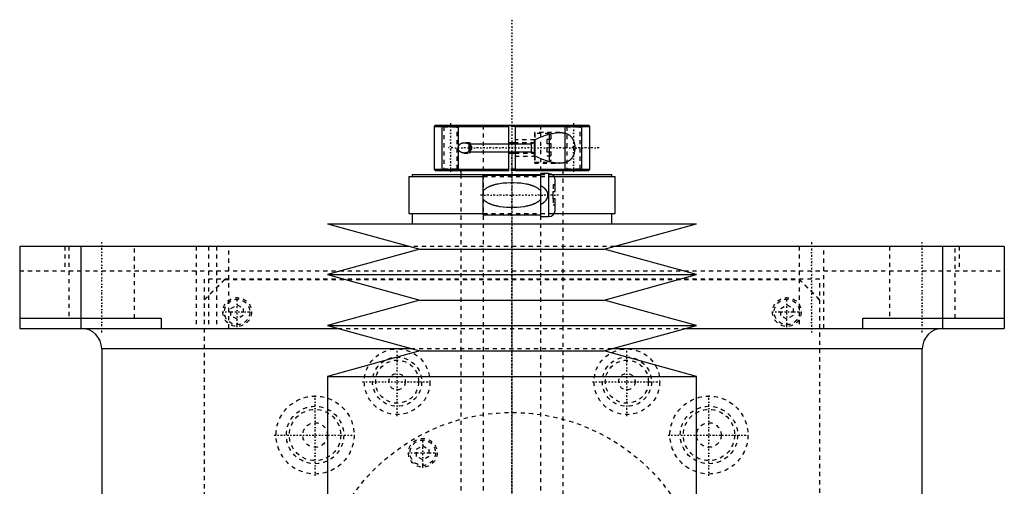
# Model space of a CAD drawing. Extents: x -120 to 120, y -123 to 443.
# Tile 9 of 9: x -120 to 120, y 330 to 443. Entities that reach past the tile are written whole.
import ezdxf

# ---------------------------------------------------------------- set-up
doc = ezdxf.new("R2010")
doc.units = 0
doc.linetypes.add('CENTER', pattern=[1.5, 0.45, -0.5, 0.05, -0.5])
doc.linetypes.add('DASHED', pattern=[2, 1, -1])
for name, color, linetype in [('AM_0', 7, 'CONTINUOUS'), ('AM_10', 7, 'CONTINUOUS'), ('AM_3', 7, 'DASHED'), ('AM_7', 7, 'CENTER')]:
    doc.layers.add(name, color=color, linetype=linetype)

msp = doc.modelspace()

# ---------------------------------------------------------------- linework, layer by layer
at = {"layer": 'AM_0', "color": 7, "linetype": 'CONTINUOUS'}
for p, q in [((-18.7, 417.5), (-19, 417.2)), ((-19, 417.2), (-19, 406.8)), ((-19, 417.2), (-0.75, 417.2)), ((-18.7, 417.5), (18.7, 417.5)), ((-0.75, 406.5), (-0.75, 417.5)), ((0.75, 417.5), (0.75, 406.5)), ((0.75, 417.2), (19, 417.2)), ((9.1, 415.35), (9.1, 408.65)), ((19, 417.2), (18.7, 417.5)), ((19, 406.8), (19, 417.2)), ((-10.5, 412.93), (-10.5, 411.07)), ((0.75, 413.25), (-0.75, 413.25)), ((5.5, 410.02), (5.5, 413.98)), ((5.6, 414.03), (5.6, 409.97)), ((-10.22, 412.73), (-10.22, 411.27)), ((-0.75, 410.75), (0.75, 410.75)), ((-19, 406.8), (-18.7, 406.5)), ((-19, 406.8), (-0.75, 406.8)), ((-18.7, 406.5), (-0.75, 406.5)), ((-13, 406.5), (-13.01, 406.51)), ((-12.5, 406.5), (-12.5, 405.5)), ((0.75, 406.8), (19, 406.8)), ((0.75, 406.5), (18.7, 406.5)), ((9, 405.75), (7, 405.75)), ((7, 395.25), (7, 405.75)), ((9, 395.25), (9, 405.75)), ((12.5, 405.5), (12.5, 406.5)), ((13.01, 406.51), (13, 406.5)), ((18.7, 406.5), (19, 406.8)), ((-25.15, 405), (-25.15, 396)), ((-25.15, 405), (-7, 405)), ((-24.35, 405.5), (-24.35, 405)), ((-24.35, 405.5), (7, 405.5)), ((7, 405.3), (-7, 405.3)), ((-7, 395.7), (-7, 405.3)), ((9.83, 405.5), (24.35, 405.5)), ((10.3, 405), (25.15, 405)), ((10.5, 401.4), (10.5, 404.25)), ((24.35, 405), (24.35, 405.5)), ((25.15, 396), (25.15, 405)), ((10, 399.6), (10, 401.4)), ((10, 401.4), (10.5, 401.4)), ((10.5, 399.6), (10, 399.6)), ((10.5, 396.75), (10.5, 399.6)), ((-25.15, 396), (-7, 396)), ((-24.35, 396), (-24.35, 393.5)), ((-7, 395.7), (7, 395.7)), ((7, 395.25), (9, 395.25)), ((10.3, 396), (25.15, 396)), ((24.35, 393.5), (24.35, 396)), ((-45, 393.5), (-22.5, 387.3)), ((-45, 393.5), (45, 393.5)), ((22.5, 387.3), (45, 393.5)), ((-120, 388), (-120, 368)), ((-25.04, 388), (-120, 388)), ((-105, 368), (-105, 388)), ((-22.5, 387.3), (-45, 381.1)), ((-22.5, 387.3), (22.5, 387.3)), ((45, 381.1), (22.5, 387.3)), ((120, 388), (25.04, 388)), ((105, 368), (105, 388)), ((120, 388), (120, 368)), ((-45, 381.1), (-22.5, 374.9)), ((-45, 381.1), (45, 381.1)), ((22.5, 374.9), (45, 381.1)), ((-22.5, 374.9), (-45, 368.7)), ((-22.5, 374.9), (22.5, 374.9)), ((45, 368.7), (22.5, 374.9)), ((-120, 370.5), (-85.5, 370.5)), ((-85.5, 370.5), (-85.5, 368)), ((85.5, 370.5), (120, 370.5)), ((85.5, 368), (85.5, 370.5)), ((-120, 368), (-42.46, 368)), ((-45, 368.7), (-22.5, 362.5)), ((-45, 368.7), (45, 368.7)), ((22.5, 362.5), (45, 368.7)), ((42.46, 368), (120, 368)), ((-100, 363), (-100, 25)), ((-24.34, 363), (-100, 363)), ((-22.5, 362.5), (-45, 356.3)), ((-22.5, 362.5), (22.5, 362.5)), ((45, 356.3), (22.5, 362.5)), ((100, 363), (24.34, 363)), ((100, 25), (100, 363)), ((-45, 356.3), (-45, 306.25)), ((-45, 356.3), (45, 356.3)), ((45, 306.25), (45, 356.3))]:
    msp.add_line(p, q, dxfattribs=at)
for points in [[(5.5, 413.98, 0), (5.67, 414.06, 0), (6.02, 414.22, 0), (6.37, 414.38, 0), (6.55, 414.45, 0), (6.72, 414.53, 0), (7.08, 414.67, 0), (7.43, 414.81, 0), (7.79, 414.94, 0), (8.14, 415.06, 0), (8.49, 415.17, 0), (8.67, 415.23, 0), (8.84, 415.28, 0), (9.19, 415.38, 0), (9.54, 415.47, 0), (9.88, 415.54, 0), (10.21, 415.61, 0), (10.55, 415.66, 0), (10.71, 415.69, 0), (10.87, 415.7, 0), (11.19, 415.73, 0), (11.51, 415.75, 0), (11.66, 415.75, 0)], [(11.66, 415.75, 0), (11.71, 415.75, 0), (11.81, 415.75, 0), (11.92, 415.74, 0), (11.97, 415.74, 0), (12.02, 415.74, 0), (12.12, 415.73, 0), (12.21, 415.72, 0), (12.31, 415.71, 0), (12.41, 415.7, 0), (12.5, 415.69, 0), (12.55, 415.68, 0), (12.6, 415.67, 0), (12.7, 415.65, 0), (12.79, 415.63, 0), (12.89, 415.6, 0), (12.98, 415.58, 0), (13.08, 415.55, 0), (13.13, 415.53, 0), (13.17, 415.51, 0), (13.27, 415.48, 0), (13.36, 415.44, 0), (13.41, 415.42, 0), (13.45, 415.4, 0), (13.54, 415.35, 0), (13.63, 415.31, 0), (13.68, 415.28, 0), (13.72, 415.26, 0), (13.81, 415.2, 0), (13.89, 415.15, 0), (13.98, 415.09, 0), (14.06, 415.02, 0), (14.14, 414.96, 0), (14.18, 414.92, 0), (14.22, 414.89, 0), (14.29, 414.81, 0), (14.36, 414.74, 0), (14.43, 414.66, 0), (14.5, 414.58, 0), (14.57, 414.5, 0), (14.6, 414.45, 0), (14.63, 414.41, 0), (14.69, 414.32, 0), (14.74, 414.23, 0), (14.8, 414.13, 0), (14.85, 414.03, 0), (14.9, 413.93, 0), (14.93, 413.88, 0), (14.95, 413.82, 0), (15, 413.71, 0), (15.04, 413.59, 0), (15.08, 413.48, 0), (15.12, 413.36, 0), (15.16, 413.23, 0), (15.17, 413.17, 0), (15.19, 413.11, 0), (15.22, 412.98, 0), (15.24, 412.85, 0), (15.26, 412.72, 0), (15.28, 412.59, 0), (15.29, 412.46, 0), (15.3, 412.39, 0), (15.3, 412.32, 0), (15.31, 412.19, 0), (15.31, 412.06, 0), (15.31, 412, 0), (15.31, 411.94, 0), (15.31, 411.81, 0), (15.3, 411.68, 0), (15.3, 411.61, 0), (15.29, 411.54, 0), (15.28, 411.41, 0), (15.26, 411.28, 0), (15.24, 411.15, 0), (15.22, 411.02, 0), (15.19, 410.89, 0), (15.17, 410.83, 0), (15.16, 410.77, 0), (15.12, 410.64, 0), (15.08, 410.52, 0), (15.04, 410.41, 0), (15, 410.29, 0), (14.95, 410.18, 0), (14.93, 410.12, 0), (14.9, 410.07, 0), (14.85, 409.97, 0), (14.8, 409.87, 0), (14.74, 409.77, 0), (14.69, 409.68, 0), (14.63, 409.59, 0), (14.6, 409.55, 0), (14.57, 409.5, 0), (14.5, 409.42, 0), (14.43, 409.34, 0), (14.36, 409.26, 0), (14.29, 409.19, 0), (14.22, 409.11, 0), (14.18, 409.08, 0), (14.14, 409.04, 0), (14.06, 408.98, 0), (13.98, 408.91, 0), (13.89, 408.85, 0), (13.81, 408.8, 0), (13.72, 408.74, 0), (13.68, 408.72, 0), (13.63, 408.69, 0), (13.54, 408.65, 0), (13.45, 408.6, 0), (13.41, 408.58, 0), (13.36, 408.56, 0), (13.27, 408.52, 0), (13.17, 408.49, 0), (13.13, 408.47, 0), (13.08, 408.45, 0), (12.98, 408.42, 0), (12.89, 408.4, 0), (12.79, 408.37, 0), (12.7, 408.35, 0), (12.6, 408.33, 0), (12.55, 408.32, 0), (12.5, 408.31, 0), (12.41, 408.3, 0), (12.31, 408.29, 0), (12.21, 408.28, 0), (12.12, 408.27, 0), (12.02, 408.26, 0), (11.97, 408.26, 0), (11.92, 408.26, 0), (11.81, 408.25, 0), (11.71, 408.25, 0), (11.66, 408.25, 0)], [(-11.66, 410.75, 0), (-11.68, 410.75, 0), (-11.72, 410.75, 0), (-11.75, 410.75, 0), (-11.77, 410.75, 0), (-11.79, 410.75, 0), (-11.82, 410.76, 0), (-11.86, 410.76, 0), (-11.9, 410.76, 0), (-11.93, 410.77, 0), (-11.97, 410.77, 0), (-11.99, 410.78, 0), (-12.01, 410.78, 0), (-12.04, 410.79, 0), (-12.08, 410.8, 0), (-12.12, 410.8, 0), (-12.15, 410.81, 0), (-12.19, 410.82, 0), (-12.21, 410.83, 0), (-12.22, 410.84, 0), (-12.26, 410.85, 0), (-12.3, 410.86, 0), (-12.31, 410.87, 0), (-12.33, 410.87, 0), (-12.36, 410.89, 0), (-12.4, 410.91, 0), (-12.42, 410.91, 0), (-12.43, 410.92, 0), (-12.47, 410.94, 0), (-12.5, 410.96, 0), (-12.53, 410.98, 0), (-12.56, 411, 0), (-12.59, 411.02, 0), (-12.61, 411.03, 0), (-12.62, 411.04, 0), (-12.65, 411.06, 0), (-12.68, 411.09, 0), (-12.71, 411.11, 0), (-12.74, 411.14, 0), (-12.77, 411.16, 0), (-12.78, 411.18, 0), (-12.79, 411.19, 0), (-12.82, 411.22, 0), (-12.85, 411.25, 0), (-12.87, 411.28, 0), (-12.89, 411.31, 0), (-12.92, 411.35, 0), (-12.93, 411.37, 0), (-12.94, 411.38, 0), (-12.96, 411.42, 0), (-12.98, 411.46, 0), (-13, 411.5, 0), (-13.02, 411.54, 0), (-13.04, 411.58, 0), (-13.04, 411.6, 0), (-13.05, 411.62, 0), (-13.06, 411.67, 0), (-13.08, 411.71, 0), (-13.09, 411.75, 0), (-13.1, 411.8, 0), (-13.1, 411.84, 0), (-13.1, 411.86, 0), (-13.11, 411.89, 0), (-13.11, 411.93, 0), (-13.11, 411.98, 0), (-13.11, 412, 0), (-13.11, 412.02, 0), (-13.11, 412.07, 0), (-13.11, 412.11, 0), (-13.1, 412.14, 0), (-13.1, 412.16, 0), (-13.1, 412.2, 0), (-13.09, 412.25, 0), (-13.08, 412.29, 0), (-13.06, 412.33, 0), (-13.05, 412.38, 0), (-13.04, 412.4, 0), (-13.04, 412.42, 0), (-13.02, 412.46, 0), (-13, 412.5, 0), (-12.98, 412.54, 0), (-12.96, 412.58, 0), (-12.94, 412.62, 0), (-12.93, 412.63, 0), (-12.92, 412.65, 0), (-12.89, 412.69, 0), (-12.87, 412.72, 0), (-12.85, 412.75, 0), (-12.82, 412.78, 0), (-12.79, 412.81, 0), (-12.78, 412.82, 0), (-12.77, 412.84, 0), (-12.74, 412.86, 0), (-12.71, 412.89, 0), (-12.68, 412.91, 0), (-12.65, 412.94, 0), (-12.62, 412.96, 0), (-12.61, 412.97, 0), (-12.59, 412.98, 0), (-12.56, 413, 0), (-12.53, 413.02, 0), (-12.5, 413.04, 0), (-12.47, 413.06, 0), (-12.43, 413.08, 0), (-12.42, 413.09, 0), (-12.4, 413.09, 0), (-12.36, 413.11, 0), (-12.33, 413.13, 0), (-12.31, 413.13, 0), (-12.3, 413.14, 0), (-12.26, 413.15, 0), (-12.22, 413.16, 0), (-12.21, 413.17, 0), (-12.19, 413.18, 0), (-12.15, 413.19, 0), (-12.12, 413.2, 0), (-12.08, 413.2, 0), (-12.04, 413.21, 0), (-12.01, 413.22, 0), (-11.99, 413.22, 0), (-11.97, 413.23, 0), (-11.93, 413.23, 0), (-11.9, 413.24, 0), (-11.86, 413.24, 0), (-11.82, 413.24, 0), (-11.79, 413.25, 0), (-11.77, 413.25, 0), (-11.75, 413.25, 0), (-11.72, 413.25, 0), (-11.68, 413.25, 0), (-11.66, 413.25, 0)], [(-11.66, 413.25, 0), (-11.62, 413.25, 0), (-11.54, 413.25, 0), (-11.46, 413.24, 0), (-11.42, 413.24, 0), (-11.38, 413.23, 0), (-11.3, 413.22, 0), (-11.21, 413.2, 0), (-11.13, 413.18, 0), (-11.04, 413.16, 0), (-10.96, 413.14, 0), (-10.92, 413.12, 0), (-10.88, 413.11, 0), (-10.79, 413.08, 0), (-10.71, 413.04, 0), (-10.63, 413, 0), (-10.55, 412.96, 0), (-10.47, 412.91, 0), (-10.44, 412.89, 0), (-10.4, 412.87, 0), (-10.33, 412.81, 0), (-10.26, 412.76, 0), (-10.22, 412.73, 0)], [(-10.22, 411.27, 0), (-10.26, 411.24, 0), (-10.33, 411.19, 0), (-10.4, 411.13, 0), (-10.44, 411.11, 0), (-10.47, 411.09, 0), (-10.55, 411.04, 0), (-10.63, 411, 0), (-10.71, 410.96, 0), (-10.79, 410.92, 0), (-10.88, 410.89, 0), (-10.92, 410.88, 0), (-10.96, 410.86, 0), (-11.04, 410.84, 0), (-11.13, 410.82, 0), (-11.21, 410.8, 0), (-11.3, 410.78, 0), (-11.38, 410.77, 0), (-11.42, 410.76, 0), (-11.46, 410.76, 0), (-11.54, 410.75, 0), (-11.62, 410.75, 0), (-11.66, 410.75, 0)], [(-10.22, 412.73, 0), (-10.19, 412.7, 0), (-10.13, 412.63, 0), (-10.09, 412.59, 0), (-10.08, 412.58, 0), (-10.07, 412.57, 0), (-10.06, 412.56, 0), (-10.06, 412.56, 0), (-10.05, 412.55, 0), (-10.04, 412.53, 0), (-10.04, 412.53, 0), (-10.03, 412.52, 0), (-10.02, 412.51, 0), (-10.01, 412.5, 0), (-10.01, 412.49, 0), (-10, 412.48, 0), (-9.99, 412.47, 0), (-9.99, 412.46, 0), (-9.98, 412.44, 0), (-9.97, 412.43, 0), (-9.96, 412.42, 0), (-9.96, 412.41, 0), (-9.95, 412.4, 0), (-9.95, 412.39, 0), (-9.94, 412.37, 0), (-9.93, 412.36, 0), (-9.93, 412.34, 0), (-9.92, 412.33, 0), (-9.92, 412.32, 0), (-9.91, 412.32, 0), (-9.91, 412.3, 0), (-9.9, 412.29, 0), (-9.89, 412.27, 0), (-9.89, 412.26, 0), (-9.88, 412.24, 0), (-9.88, 412.23, 0), (-9.88, 412.23, 0), (-9.88, 412.21, 0), (-9.87, 412.2, 0), (-9.87, 412.18, 0), (-9.86, 412.17, 0), (-9.86, 412.15, 0), (-9.86, 412.14, 0), (-9.86, 412.13, 0), (-9.86, 412.12, 0), (-9.85, 412.1, 0), (-9.85, 412.09, 0), (-9.85, 412.07, 0), (-9.85, 412.06, 0), (-9.85, 412.05, 0), (-9.85, 412.04, 0), (-9.85, 412.02, 0), (-9.85, 412.01, 0), (-9.85, 412, 0), (-9.85, 411.99, 0), (-9.85, 411.98, 0), (-9.85, 411.96, 0), (-9.85, 411.95, 0), (-9.85, 411.94, 0), (-9.85, 411.93, 0), (-9.85, 411.91, 0), (-9.85, 411.9, 0), (-9.86, 411.88, 0), (-9.86, 411.87, 0), (-9.86, 411.86, 0), (-9.86, 411.85, 0), (-9.86, 411.83, 0), (-9.87, 411.82, 0), (-9.87, 411.8, 0), (-9.88, 411.79, 0), (-9.88, 411.77, 0), (-9.88, 411.77, 0), (-9.88, 411.76, 0), (-9.89, 411.74, 0), (-9.89, 411.73, 0), (-9.9, 411.71, 0), (-9.91, 411.7, 0), (-9.91, 411.68, 0), (-9.92, 411.68, 0), (-9.92, 411.67, 0), (-9.93, 411.66, 0), (-9.93, 411.64, 0), (-9.94, 411.63, 0), (-9.95, 411.61, 0), (-9.95, 411.6, 0), (-9.96, 411.59, 0), (-9.96, 411.58, 0), (-9.97, 411.57, 0), (-9.98, 411.56, 0), (-9.99, 411.54, 0), (-9.99, 411.53, 0), (-10, 411.52, 0), (-10.01, 411.51, 0), (-10.01, 411.5, 0), (-10.02, 411.49, 0), (-10.03, 411.48, 0), (-10.04, 411.47, 0), (-10.04, 411.47, 0), (-10.05, 411.45, 0), (-10.06, 411.44, 0), (-10.06, 411.44, 0), (-10.07, 411.43, 0), (-10.08, 411.42, 0), (-10.09, 411.41, 0), (-10.13, 411.37, 0), (-10.19, 411.3, 0), (-10.22, 411.27, 0)], [(11.66, 408.25, 0), (11.51, 408.25, 0), (11.19, 408.27, 0), (10.87, 408.3, 0), (10.71, 408.31, 0), (10.55, 408.34, 0), (10.21, 408.39, 0), (9.88, 408.46, 0), (9.54, 408.53, 0), (9.19, 408.62, 0), (8.84, 408.72, 0), (8.67, 408.77, 0), (8.49, 408.83, 0), (8.14, 408.94, 0), (7.79, 409.06, 0), (7.43, 409.19, 0), (7.08, 409.33, 0), (6.72, 409.47, 0), (6.55, 409.55, 0), (6.37, 409.62, 0), (6.02, 409.78, 0), (5.67, 409.94, 0), (5.5, 410.02, 0)]]:
    msp.add_polyline3d(points, dxfattribs=at)
for centre, radius, start, end in [((9, 404.25), 1.5, 0, 90), ((9, 396.75), 1.5, 270, 0), ((-105, 363), 5, 0, 90), ((105, 363), 5, 90, 180)]:
    msp.add_arc(centre, radius, start, end, dxfattribs=at)
at = {"layer": 'AM_10', "color": 7, "linetype": 'CONTINUOUS'}
for p, q in [((-17, 406.5), (-17, 417.5)), ((-13, 406.5), (-13, 417.5)), ((13, 406.5), (13, 417.5)), ((17, 406.5), (17, 417.5)), ((-10.5, 412.97), (4.65, 412.97)), ((5.5, 413.25), (4.65, 412.97)), ((4.65, 413.25), (4.65, 410.75)), ((-10.5, 411.03), (4.65, 411.03)), ((5.5, 410.75), (4.65, 411.03))]:
    msp.add_line(p, q, dxfattribs=at)
at = {"layer": 'AM_3', "color": 6, "linetype": 'DASHED'}
for p, q in [((-17, 417.5), (-16.62, 417.12)), ((-16.62, 417.12), (-16.62, 406.88)), ((-16.62, 417.12), (-13.38, 417.12)), ((-13.38, 417.12), (-13, 417.5)), ((-13.38, 406.88), (-13.38, 417.12)), ((-7, 417.5), (-7, -97.5)), ((0.75, 417.2), (-0.75, 417.2)), ((11.66, 415.75), (5.5, 415.75)), ((5.5, 415.75), (5.5, 413.98)), ((9.1, 415.5), (5.6, 415.5)), ((5.6, 415.5), (5.6, 414.03)), ((7, -97.5), (7, 417.5)), ((9.5, 415.1), (9.1, 415.5)), ((9.1, 415.5), (9.1, 415.35)), ((13, 417.5), (13.38, 417.12)), ((13.38, 417.12), (13.38, 406.88)), ((13.38, 417.12), (16.62, 417.12)), ((16.62, 417.12), (17, 417.5)), ((16.62, 406.88), (16.62, 417.12)), ((-10.22, 413.25), (-11.66, 413.25)), ((-10.22, 413.25), (-10.5, 412.97)), ((-10.5, 412.97), (-10.5, 412.93)), ((-10.22, 410.75), (-10.22, 413.25)), ((5.5, 414), (0.75, 414)), ((5.5, 413.25), (0.75, 413.25)), ((9.5, 414.02), (8.5, 414.02)), ((8.5, 414.02), (8.5, 409.98)), ((9.5, 413.01), (8.5, 413.01)), ((9.5, 415.1), (9.5, 408.9)), ((-11.66, 410.75), (-10.22, 410.75)), ((-10.5, 411.07), (-10.5, 411.03)), ((-10.5, 411.03), (-10.22, 410.75)), ((0.75, 410.75), (5.5, 410.75)), ((9.5, 410.99), (8.5, 410.99)), ((0.75, 410), (5.5, 410)), ((5.5, 410.02), (5.5, 408.25)), ((5.5, 408.25), (11.66, 408.25)), ((5.6, 409.97), (5.6, 408.5)), ((5.6, 408.5), (9.1, 408.5)), ((9.5, 409.98), (8.5, 409.98)), ((9.1, 408.5), (9.5, 408.9)), ((9.1, 408.65), (9.1, 408.5)), ((-16.62, 406.88), (-17, 406.5)), ((-16.62, 406.88), (-13.38, 406.88)), ((-13.01, 406.51), (-13.38, 406.88)), ((0.75, 406.8), (-0.75, 406.8)), ((0.75, 406.5), (-0.75, 406.5)), ((13.38, 406.88), (13.01, 406.51)), ((13.38, 406.88), (16.62, 406.88)), ((17, 406.5), (16.62, 406.88)), ((-12.5, 405.5), (-12.5, -56.5)), ((-7, 405), (10.3, 405)), ((7, 405.5), (9.83, 405.5)), ((12.5, -56.5), (12.5, 405.5)), ((10.5, 403), (10, 403)), ((10, 403), (10, 401.4)), ((10, 399.6), (10, 398)), ((10.5, 398), (10, 398)), ((-7, 396), (10.3, 396)), ((-108.97, 388), (-108.97, 382)), ((-108, 388), (-108, 370.5)), ((-92, 370.5), (-92, 388)), ((-77, 388), (-77, 368)), ((-74, 388), (-74, 368)), ((-72, 388), (-72, 368)), ((-69, 368), (-69, 388)), ((25.04, 388), (-25.04, 388)), ((70, 388), (70, 368)), ((76, 368), (76, 388)), ((92, 388), (92, 370.5)), ((108, 370.5), (108, 388)), ((108.97, 388), (108.97, 382)), ((-120, 382), (120, 382)), ((-75, 375), (-70, 380)), ((75, 380), (-75, 380)), ((-75, 380), (-75, 68)), ((-74.95, 374.95), (-69.95, 379.95)), ((-69.95, 379.95), (69.95, 379.95)), ((69.95, 379.95), (74.95, 374.95)), ((70, 380), (75, 375)), ((75, 68), (75, 380)), ((-74.95, 69.05), (-74.95, 374.95)), ((74.95, 374.95), (74.95, 69.05)), ((-68.5, 372.87), (-67, 373.73)), ((-68.5, 371.13), (-68.5, 372.87)), ((-67, 373.73), (-65.5, 372.87)), ((-65.5, 372.87), (-65.5, 371.13)), ((65.5, 372.87), (67, 373.73)), ((65.5, 371.13), (65.5, 372.87)), ((67, 373.73), (68.5, 372.87)), ((68.5, 372.87), (68.5, 371.13)), ((-67, 370.27), (-68.5, 371.13)), ((-65.5, 371.13), (-67, 370.27)), ((67, 370.27), (65.5, 371.13)), ((68.5, 371.13), (67, 370.27)), ((-42.46, 368), (42.46, 368)), ((24.34, 363), (-24.34, 363)), ((-23.25, 338.54), (-21.75, 339.4)), ((-23.25, 336.81), (-23.25, 338.54)), ((-21.75, 339.4), (-20.25, 338.54)), ((-20.25, 338.54), (-20.25, 336.81)), ((-21.75, 335.94), (-23.25, 336.81)), ((-20.25, 336.81), (-21.75, 335.94))]:
    msp.add_line(p, q, dxfattribs=at)
for points in [[(-7, 401.5, 0), (-6.96, 401.56, 0), (-6.87, 401.67, 0), (-6.77, 401.77, 0), (-6.72, 401.82, 0), (-6.68, 401.86, 0), (-6.58, 401.95, 0), (-6.47, 402.04, 0), (-6.37, 402.12, 0), (-6.26, 402.19, 0), (-6.15, 402.26, 0), (-6.1, 402.3, 0), (-6.04, 402.33, 0), (-5.93, 402.4, 0), (-5.81, 402.46, 0), (-5.69, 402.52, 0), (-5.57, 402.58, 0), (-5.45, 402.64, 0), (-5.39, 402.66, 0), (-5.33, 402.69, 0), (-5.2, 402.74, 0), (-5.08, 402.79, 0), (-5.02, 402.81, 0), (-4.95, 402.84, 0), (-4.82, 402.88, 0), (-4.69, 402.93, 0), (-4.63, 402.95, 0), (-4.56, 402.97, 0), (-4.43, 403.01, 0), (-4.3, 403.05, 0), (-4.16, 403.08, 0), (-4.02, 403.12, 0), (-3.89, 403.15, 0), (-3.82, 403.17, 0), (-3.75, 403.18, 0), (-3.61, 403.21, 0), (-3.47, 403.24, 0), (-2.98, 403.33, 0), (-2.12, 403.45, 0), (-1.26, 403.52, 0), (-0.42, 403.55, 0), (0, 403.56, 0), (0.42, 403.55, 0), (1.26, 403.52, 0), (2.12, 403.45, 0), (2.98, 403.33, 0), (3.47, 403.24, 0), (3.61, 403.21, 0), (3.75, 403.18, 0), (3.82, 403.17, 0), (3.89, 403.15, 0), (4.02, 403.12, 0), (4.16, 403.08, 0), (4.3, 403.05, 0), (4.43, 403.01, 0), (4.56, 402.97, 0), (4.63, 402.95, 0), (4.69, 402.93, 0), (4.82, 402.88, 0), (4.95, 402.84, 0), (5.02, 402.81, 0), (5.08, 402.79, 0), (5.2, 402.74, 0), (5.33, 402.69, 0), (5.39, 402.66, 0), (5.45, 402.64, 0), (5.57, 402.58, 0), (5.69, 402.52, 0), (5.81, 402.46, 0), (5.93, 402.4, 0), (6.04, 402.33, 0), (6.1, 402.3, 0), (6.15, 402.26, 0), (6.26, 402.19, 0), (6.37, 402.12, 0), (6.47, 402.04, 0), (6.58, 401.95, 0), (6.68, 401.86, 0), (6.72, 401.82, 0), (6.77, 401.77, 0), (6.87, 401.67, 0), (6.96, 401.56, 0), (7, 401.5, 0)], [(7, 402.85, 0), (7.15, 402.76, 0), (7.31, 402.66, 0), (7.36, 402.62, 0), (7.41, 402.59, 0), (7.43, 402.57, 0), (7.45, 402.56, 0), (7.5, 402.52, 0), (7.54, 402.49, 0), (7.59, 402.46, 0), (7.63, 402.42, 0), (7.68, 402.38, 0), (7.7, 402.37, 0), (7.72, 402.35, 0), (7.76, 402.31, 0), (7.8, 402.27, 0), (7.82, 402.26, 0), (7.84, 402.24, 0), (7.88, 402.2, 0), (7.92, 402.16, 0), (7.94, 402.14, 0), (7.96, 402.12, 0), (8, 402.08, 0), (8.04, 402.04, 0), (8.07, 402, 0), (8.11, 401.96, 0), (8.14, 401.92, 0), (8.16, 401.9, 0), (8.18, 401.88, 0), (8.21, 401.83, 0), (8.24, 401.79, 0), (8.27, 401.75, 0), (8.3, 401.7, 0), (8.33, 401.66, 0), (8.35, 401.63, 0), (8.36, 401.61, 0), (8.39, 401.56, 0), (8.42, 401.51, 0), (8.45, 401.46, 0), (8.47, 401.41, 0), (8.5, 401.36, 0), (8.51, 401.33, 0), (8.52, 401.3, 0), (8.54, 401.25, 0), (8.57, 401.2, 0), (8.58, 401.14, 0), (8.6, 401.09, 0), (8.62, 401.03, 0), (8.63, 401, 0), (8.63, 400.98, 0), (8.65, 400.92, 0), (8.66, 400.86, 0), (8.67, 400.81, 0), (8.68, 400.75, 0), (8.68, 400.69, 0), (8.69, 400.67, 0), (8.69, 400.64, 0), (8.69, 400.58, 0), (8.69, 400.53, 0), (8.69, 400.5, 0), (8.69, 400.47, 0), (8.69, 400.42, 0), (8.69, 400.36, 0), (8.69, 400.33, 0), (8.68, 400.31, 0), (8.68, 400.25, 0), (8.67, 400.19, 0), (8.66, 400.14, 0), (8.65, 400.08, 0), (8.63, 400.02, 0), (8.63, 400, 0), (8.62, 399.97, 0), (8.6, 399.91, 0), (8.58, 399.86, 0), (8.57, 399.8, 0), (8.54, 399.75, 0), (8.52, 399.7, 0), (8.51, 399.67, 0), (8.5, 399.64, 0), (8.47, 399.59, 0), (8.45, 399.54, 0), (8.42, 399.49, 0), (8.39, 399.44, 0), (8.36, 399.39, 0), (8.35, 399.37, 0), (8.33, 399.34, 0), (8.3, 399.3, 0), (8.27, 399.25, 0), (8.24, 399.21, 0), (8.21, 399.17, 0), (8.18, 399.12, 0), (8.16, 399.1, 0), (8.14, 399.08, 0), (8.11, 399.04, 0), (8.07, 399, 0), (8.04, 398.96, 0), (8, 398.92, 0), (7.96, 398.88, 0), (7.94, 398.86, 0), (7.92, 398.84, 0), (7.88, 398.8, 0), (7.84, 398.76, 0), (7.82, 398.74, 0), (7.8, 398.73, 0), (7.76, 398.69, 0), (7.72, 398.65, 0), (7.7, 398.63, 0), (7.68, 398.62, 0), (7.63, 398.58, 0), (7.59, 398.54, 0), (7.54, 398.51, 0), (7.5, 398.48, 0), (7.45, 398.44, 0), (7.43, 398.43, 0), (7.41, 398.41, 0), (7.36, 398.38, 0), (7.31, 398.34, 0), (7.15, 398.24, 0), (7, 398.15, 0)], [(7, 399.5, 0), (6.96, 399.44, 0), (6.87, 399.33, 0), (6.77, 399.23, 0), (6.72, 399.18, 0), (6.68, 399.14, 0), (6.58, 399.05, 0), (6.47, 398.96, 0), (6.37, 398.88, 0), (6.26, 398.81, 0), (6.15, 398.74, 0), (6.1, 398.7, 0), (6.04, 398.67, 0), (5.93, 398.6, 0), (5.81, 398.54, 0), (5.69, 398.48, 0), (5.57, 398.42, 0), (5.45, 398.36, 0), (5.39, 398.34, 0), (5.33, 398.31, 0), (5.2, 398.26, 0), (5.08, 398.21, 0), (5.02, 398.19, 0), (4.95, 398.16, 0), (4.82, 398.12, 0), (4.69, 398.07, 0), (4.63, 398.05, 0), (4.56, 398.03, 0), (4.43, 397.99, 0), (4.3, 397.95, 0), (4.16, 397.92, 0), (4.02, 397.88, 0), (3.89, 397.85, 0), (3.82, 397.83, 0), (3.75, 397.82, 0), (3.61, 397.79, 0), (3.47, 397.76, 0), (2.98, 397.67, 0), (2.12, 397.55, 0), (1.26, 397.48, 0), (0.42, 397.45, 0), (0, 397.44, 0), (-0.42, 397.45, 0), (-1.26, 397.48, 0), (-2.12, 397.55, 0), (-2.98, 397.67, 0), (-3.47, 397.76, 0), (-3.61, 397.79, 0), (-3.75, 397.82, 0), (-3.82, 397.83, 0), (-3.89, 397.85, 0), (-4.02, 397.88, 0), (-4.16, 397.92, 0), (-4.3, 397.95, 0), (-4.43, 397.99, 0), (-4.56, 398.03, 0), (-4.63, 398.05, 0), (-4.69, 398.07, 0), (-4.82, 398.12, 0), (-4.95, 398.16, 0), (-5.02, 398.19, 0), (-5.08, 398.21, 0), (-5.2, 398.26, 0), (-5.33, 398.31, 0), (-5.39, 398.34, 0), (-5.45, 398.36, 0), (-5.57, 398.42, 0), (-5.69, 398.48, 0), (-5.81, 398.54, 0), (-5.93, 398.6, 0), (-6.04, 398.67, 0), (-6.1, 398.7, 0), (-6.15, 398.74, 0), (-6.26, 398.81, 0), (-6.37, 398.88, 0), (-6.47, 398.96, 0), (-6.58, 399.05, 0), (-6.68, 399.14, 0), (-6.72, 399.18, 0), (-6.77, 399.23, 0), (-6.87, 399.33, 0), (-6.96, 399.44, 0), (-7, 399.5, 0)]]:
    msp.add_polyline3d(points, dxfattribs=at)
for centre, radius in [((-67, 372), 3.5), ((-67, 372), 3.1), ((67, 372), 3.5), ((67, 372), 3.1), ((-28, 355), 8), ((28, 355), 8), ((-28, 355), 6), ((-28, 355), 5.25), ((28, 355), 6), ((28, 355), 5.25), ((-28, 355), 2), ((28, 355), 2), ((-48, 342), 9.5), ((48, 342), 9.5), ((-48, 342), 7), ((-48, 342), 6.25), ((48, 342), 7), ((48, 342), 6.25), ((0, 300), 47.5), ((-48, 342), 3), ((48, 342), 3), ((-21.75, 337.67), 3.5), ((-21.75, 337.67), 3.1)]:
    msp.add_circle(centre, radius, dxfattribs=at)
for centre, start, end in [((5.6, 415.4), 90, 180), ((5.6, 408.6), 180, 270)]:
    msp.add_arc(centre, 0.1, start, end, dxfattribs=at)
at = {"layer": 'AM_7', "color": 4, "linetype": 'CENTER'}
for p, q in [((0, 443.25), (0, -123.25)), ((-15, 418.05), (-15, 405.95)), ((15, 418.05), (15, 405.95)), ((21.25, 412), (-15.5, 412)), ((0, 410.46), (0, 301.29)), ((11.37, 400.5), (-7.88, 400.5)), ((-100, 367), (-100, 389)), ((73, 389), (73, 367)), ((100, 367), (100, 389)), ((0, -18.4), (0, 386.4)), ((-67, 368.32), (-67, 375.68)), ((67, 368.32), (67, 375.68)), ((-70.67, 372), (-63.32, 372)), ((63.33, 372), (70.68, 372)), ((-28, 346.6), (-28, 363.4)), ((28, 346.6), (28, 363.4)), ((-36.4, 355), (-19.6, 355)), ((19.6, 355), (36.4, 355)), ((-48, 332.02), (-48, 351.98)), ((48, 332.02), (48, 351.98)), ((-57.97, 342), (-38.02, 342)), ((-21.75, 334), (-21.75, 341.35)), ((38.03, 342), (57.98, 342)), ((-25.43, 337.67), (-18.07, 337.67))]:
    msp.add_line(p, q, dxfattribs=at)

doc.saveas('drawing.dxf')
